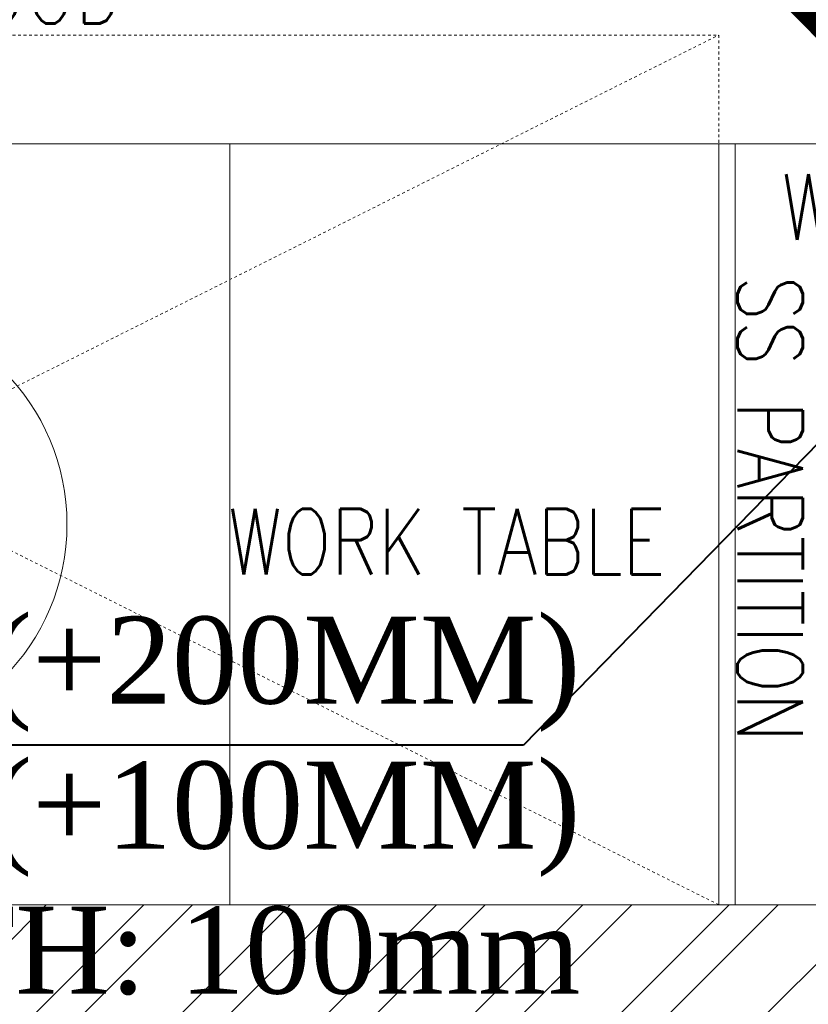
# Model space of a CAD drawing. Header units: inches. Extents: x 119662 to 158499, y 12149 to 20675.
# Tile 37 of 97: x 121901 to 121930, y 19568 to 19604. Entities that reach past the tile are written whole.
import ezdxf

# ---------------------------------------------------------------- set-up
doc = ezdxf.new("R2010")
doc.units = ezdxf.units.IN
doc.header["$MEASUREMENT"] = 0
doc.linetypes.add('HIDDEN', pattern=[0.375, 0.25, -0.125])
for name, color, linetype, lineweight in [('00-GRIDTEXT', 1, 'Continuous', 13), ('door', 1, 'Continuous', 13), ('EQUIPMENT', 7, 'Continuous', 25), ('KIT TEXT.', 5, 'Continuous', 5), ('PD_HATCH', 45, 'Continuous', 9), ('PP- 75DIA Soil Waste Sewer pipe', 90, 'Continuous', 9), ('PP-TEXT', 7, 'Continuous', 40)]:
    doc.layers.add(name, color=color, linetype=linetype, lineweight=lineweight)
doc.layers.add('KIT EQUIPMENT', color=7, linetype='Continuous')
doc.styles.add('ISO', font='isocp.shx', dxfattribs={"height": 250})
doc.styles.get("Standard").update_dxf_attribs({"font": 'times.ttf', "height": 4})
doc.styles.add('TIMES NEW ROMAN', font='times.ttf', dxfattribs={"height": 4})
doc.dimstyles.new('ISO-10', dxfattribs={"dimtxt": 6, "dimasz": 0.5, "dimexe": 1.25, "dimexo": 0.625, "dimtad": 1, "dimtoh": 1, "dimdec": 1, "dimlunit": 4, "dimtxsty": 'Standard', "dimblk": 'ARCHTICK', "dimcen": 2.5, "dimclrt": 3, "dimadec": 0, "dimazin": 0, "dimtfac": 1, "dimtdec": 1, "dimtmove": 1, "dimatfit": 3, "dimfxl": 1, "dimarcsym": 0})
doc.dimstyles.new('PP-DIM', dxfattribs={"dimtxt": 4, "dimasz": 1, "dimexe": 1, "dimexo": 1, "dimgap": 0.09, "dimtad": 0, "dimdec": 1, "dimzin": 0, "dimdsep": 46, "dimlunit": 4, "dimtxsty": 'TIMES NEW ROMAN', "dimblk": 'ARCHTICK', "dimcen": 0.09, "dimdle": 1, "dimclrd": 256, "dimclre": 256, "dimclrt": 256, "dimadec": 0, "dimazin": 0, "dimtfac": 1, "dimtdec": 4, "dimtofl": 0, "dimtmove": 1, "dimatfit": 3, "dimfxl": 1, "dimtolj": 1, "dimtzin": 0, "dimlwd": -1, "dimlwe": -1, "dimarcsym": 0})

# ---------------------------------------------------------------- blocks, each defined once
blk = doc.blocks.new('A$C6E471120')
at = {"layer": 'PD_HATCH', "lineweight": 5}
h = blk.add_hatch(dxfattribs=at)
h.set_pattern_fill('ANSI32', color=251, scale=254)
h.set_pattern_definition([(45, (-1789305.34, -617415.57), (-67.351921, 67.351921), []), (45, (-1789260.44, -617415.57), (-67.351921, 67.351921), [])])
h.paths.add_polyline_path([(0, -2329.15), (0, -2229.15), (-566.34, -2229.15), (-2166.34, -2229.15), (-3666.34, -2229.15), (-3666.34, -2329.15)])
at = {"layer": 'door', "color": 251, "lineweight": 5}
blk.add_line((-538.61, -2229.15), (-2816.34, -2229.15), dxfattribs=at)
at = {"layer": 'EQUIPMENT', "color": 251, "lineweight": 5, "ltscale": 12}
blk.add_lwpolyline([(-3666.34, -2229.15), (0, -2229.15), (0, -2329.15), (-3666.34, -2329.15)], close=True, dxfattribs=at)
at = {"layer": 'KIT EQUIPMENT', "color": 251, "linetype": 'HIDDEN', "lineweight": 5, "ltscale": 0.025}
for p, q in [((-2166.34, -2229.15), (-566.34, -1429.15)), ((-566.34, -2229.15), (-2166.34, -1429.15))]:
    blk.add_line(p, q, dxfattribs=at)
blk.add_lwpolyline([(-566.34, -2229.15), (-2166.34, -2229.15), (-2166.34, -1429.15), (-566.34, -1429.15)], close=True, dxfattribs=at)
at = {"layer": 'KIT EQUIPMENT', "color": 251, "lineweight": 5}
for points in [[(-1716.34, -2229.15), (-1016.34, -2229.15), (-1016.34, -1529.15), (-1716.34, -1529.15)], [(-566.34, -2229.15), (-1016.34, -2229.15), (-1016.34, -1529.15), (-566.34, -1529.15)], [(-566.34, -1529.15), (0, -1529.15), (0, -2229.15), (-566.34, -2229.15)], [(-566.34, -2229.15), (-551.39, -2229.15), (-551.39, -1529.15), (-566.34, -1529.15)]]:
    blk.add_lwpolyline(points, close=True, dxfattribs=at)
blk.add_circle((-1366.34, -1879.15), 200, dxfattribs=at)
at = {"layer": 'KIT TEXT.', "color": 251, "char_height": 60.1753, "attachment_point": 7, "style": 'ISO'}
for s, insert, width in [('{\\Fromans|c0;\\W0.8;EXHAUST HOOD\\P4200 CFM}', (-1610.7, -1518.9, 488.6), 1100.2839), ('\\pi325.49;{\\Fromans|c0;\\W0.8;WORK TABLE \\P\\pi370.19;WITH SINK}', (-834.14, -1717.7, 488.6), 1100.2839), ('\\pi300.49;{\\Fromans|c0;\\W0.8;WORK TABLE}', (-5344.11, -1932.58, 488.6), 1050.2839), ('{\\Fromans|c0;\\W0.8;WORK TABLE }', (-1017.98, -1925.24, 488.6), 1100.2839)]:
    blk.add_mtext(s, dxfattribs=dict(at, insert=insert, width=width))
at = {"layer": 'KIT TEXT.', "color": 251, "insert": (-549.2, -1650.55, 0), "char_height": 60.1753, "width": 1100.2839, "attachment_point": 7, "rotation": 270, "style": 'ISO'}
blk.add_mtext('{\\Fromans|c0;\\W0.8;SS PARTITION}', dxfattribs=at)
blk = doc.blocks.new('FIRST FLOOR')
at = {"layer": '00-GRIDTEXT', "color": 8, "xscale": 0.03937007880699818, "yscale": 0.03937007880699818, "zscale": 0.03937007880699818}
blk.add_blockref('A$C6E471120', (139249.658, 19579.754), dxfattribs=at)
blk = doc.blocks.new('_ArchTick')
at = {"color": 251, "linetype": 'ByBlock', "const_width": 0.15}
blk.add_lwpolyline([(-0.5, -0.5), (0.5, 0.5)], dxfattribs=at)

msp = doc.modelspace()

# ---------------------------------------------------------------- block references
at = {"color": 8}
msp.add_blockref('FIRST FLOOR', (-17300.786, 79.928), dxfattribs=at)

# ---------------------------------------------------------------- next in the draw order: linework, layer by layer
at = {"layer": 'PP- 75DIA Soil Waste Sewer pipe', "ltscale": 0.015, "const_width": 1, "elevation": 0}
msp.add_lwpolyline([(121936.337, 19597.786), (121908.448, 19625.675)], dxfattribs=at)

# ---------------------------------------------------------------- next in the draw order: texts
at = {"layer": 'PP-TEXT', "insert": (121921.558, 19582.355), "char_height": 3.14961, "width": 37.07814, "attachment_point": 3}
msp.add_mtext('F.F.L : (+200MM)\\PI.V.L : (+100MM)\\PDEPTH: 100mm', dxfattribs=at)

# ---------------------------------------------------------------- next in the draw order: leaders
at = {"layer": 'PP- 75DIA Soil Waste Sewer pipe', "ltscale": 0.015}
msp.add_leader([(121912.531, 19621.593, 0), (121930.962, 19603.161, 0)], dimstyle='ISO-10', override={"dimasz": 12, "dimgap": 0.625, "dimtad": 0}, dxfattribs=at)
at = {"layer": 'PP-TEXT', "ltscale": 0.25}
msp.add_leader([(121935.69, 19594.296), (121919.498, 19577.699), (121883.721, 19577.699)], dimstyle='PP-DIM', override={"dimasz": 5}, dxfattribs=at)
at = {"layer": 'PP-TEXT', "lineweight": 70, "ltscale": 12}
msp.add_leader([(121940.366, 19575.125, 0), (121937.233, 19562.081, 0), (121903.489, 19562.081, 0)], dimstyle='PP-DIM', override={"dimtxt": 8.5, "dimasz": 5, "dimtad": 0, "dimdec": 1, "dimcen": 0, "dimtfac": 12, "dimtdec": 1, "dimfxl": 7, "dimfxlon": 1, "dimlwd": 18, "dimarcsym": 1}, dxfattribs=at)

doc.saveas('drawing.dxf')
